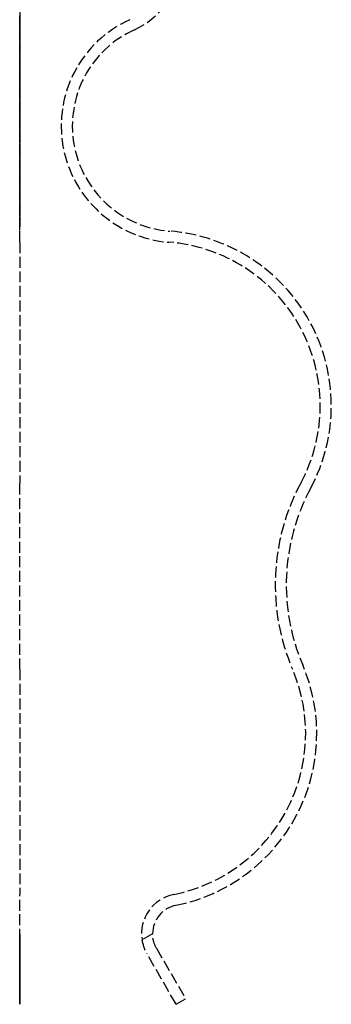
# Model space of a CAD drawing. Header units: millimetres. Extents: x 0 to 351, y -151 to 214.
# Tile 1 of 3: x 0 to 43, y -151 to -16. Entities that reach past the tile are written whole.
import ezdxf

# ---------------------------------------------------------------- set-up
doc = ezdxf.new("R2010")
doc.units = ezdxf.units.MM
doc.header["$LTSCALE"] = 10
doc.linetypes.add('ALLCAD_Strich', pattern=[0.2, 0.15, -0.05])
doc.layers.add('BESCH_KONT_sich_schn_grun_2d', color=10, linetype='Continuous')
doc.layers.add('BESCH_KONT_sich_schn_seit_2d', color=160, linetype='Continuous')

msp = doc.modelspace()

# ---------------------------------------------------------------- linework, layer by layer
at = {"layer": 'BESCH_KONT_sich_schn_grun_2d', "linetype": 'ALLCAD_Strich'}
for p, q in [((18.22, -140.99), (16.76, -141.83)), ((18.75, -142.99), (22.75, -149.92)), ((21.44, -150.68), (17.44, -143.75)), ((21.44, -150.68), (22.75, -149.92))]:
    msp.add_line(p, q, dxfattribs=at)
for centre, radius, start, end in [((11.18, -6.92), 11.02, 294.3224, 360), ((21.69, -30.16), 16, 114.3224, 265.5376), ((21.69, -30.16), 14.48, 114.3224, 265.5376), ((18.69, -68.54), 24.02, 331.7962, 85.5376), ((18.69, -68.54), 22.5, 331.7962, 85.5376), ((64.52, -93.12), 29.5, 151.7962, 203.1276), ((64.52, -93.12), 27.98, 151.7962, 203.1276), ((16.7, -113.54), 22.5, 281.3349, 23.1276), ((16.7, -113.54), 24.02, 281.3349, 23.1276), ((22.2, -141), 5.5, 101.3349, 188.683), ((22.2, -141), 3.98, 101.3349, 179.8777)]:
    msp.add_arc(centre, radius, start, end, dxfattribs=at)
msp.add_open_spline([(16.76, -141.83), (16.87, -142.52), (17.11, -143.19), (17.44, -143.75)], degree=3, dxfattribs=at)
msp.add_open_spline([(18.75, -142.99), (18.5, -142.57), (18.32, -142.06), (18.23, -141.35), (18.22, -141.17), (18.22, -140.99)], degree=3, knots=[-0.6030139, -0.6030139, -0.6030139, -0.6030139, -0.4526999, -0.4526999, -0.4010976, -0.4010976, -0.4010976, -0.4010976], dxfattribs=at)
at = {"layer": 'BESCH_KONT_sich_schn_seit_2d', "linetype": 'ALLCAD_Strich'}
for p, q in [((0, -46.11, 247), (0, -15.58, 247)), ((0, -46.11, 297), (0, -15.58, 297)), ((0, -16.96, 297), (0, -16.96, 247)), ((0, -42.5, 412.5), (0, -42.5, 417.5)), ((0, -42.5, 408.5), (0, -42.5, 412.5)), ((0, -42.5, 412.5), (0, -44.5, 412.5)), ((0, -44.5, 417.5), (0, -42.5, 417.5)), ((0, -42.5, 12.5), (0, -42.5, 17.5)), ((0, -42.5, 8.5), (0, -42.5, 12.5)), ((0, -42.5, 12.5), (0, -44.5, 12.5)), ((0, -44.5, 17.5), (0, -42.5, 17.5)), ((0, -44.5, 412.5), (0, -44.5, 408.5)), ((0, -44.5, 417.5), (0, -44.5, 412.5)), ((0, -44.5, 12.5), (0, -44.5, 8.5)), ((0, -44.5, 17.5), (0, -44.5, 12.5)), ((0, -44.6, 297), (0, -44.6, 247)), ((0, -46.11, 247), (0, -79.18, 247)), ((0, -46.11, 297), (0, -79.18, 297)), ((0, -46.11, 297), (0, -46.11, 247)), ((0, -79.18, 297), (0, -79.18, 247)), ((0, -104.71, 247), (0, -79.18, 247)), ((0, -104.71, 297), (0, -79.18, 297)), ((0, -79.89, 297), (0, -79.89, 247)), ((0, -104.11, 297), (0, -104.11, 247)), ((0, -104.71, 297), (0, -104.71, 247)), ((0, -104.71, 247), (0, -135.61, 247)), ((0, -104.71, 297), (0, -135.61, 297)), ((0, -141.83, 297), (0, -135.61, 297)), ((0, -135.61, 297), (0, -135.61, 247)), ((0, -141.83, 247), (0, -135.61, 247)), ((0, -137.09, 297), (0, -137.09, 247)), ((0, -142.99, 296.8), (0, -142.99, 247.2)), ((0, -143.75, 296.8), (0, -143.75, 247.2)), ((0, -149.92, 257), (0, -150.68, 257)), ((0, -149.92, 287), (0, -149.92, 257)), ((0, -150.68, 287), (0, -149.92, 287)), ((0, -150.68, 287), (0, -150.68, 257))]:
    msp.add_line(p, q, dxfattribs=at)
at = {"layer": 'BESCH_KONT_sich_schn_seit_2d', "linetype": 'ALLCAD_Strich', "extrusion": (1, 0, 0)}
for centre, end in [((-22.5, 8.5), 0), ((-22.5, 408.5), 289.9323)]:
    msp.add_arc(centre, 22, 180, end, dxfattribs=at)
at = {"layer": 'BESCH_KONT_sich_schn_seit_2d', "linetype": 'ALLCAD_Strich', "extrusion": (-1, 0, 0)}
for centre, start in [((22.5, 8.5), 180), ((22.5, 408.5), 247.9757)]:
    msp.add_arc(centre, 20, start, 0, dxfattribs=at)
for centre, major_axis, start_param, end_param in [((0, -141.26, 257), (0, 0, -10), 0.201358, 1.570796), ((0, -141.26, 287), (0, 0, 10), -1.570796, -0.201358)]:
    msp.add_ellipse(centre, major_axis=major_axis, ratio=0.865967, start_param=start_param, end_param=end_param, dxfattribs=at)
at = {"layer": 'BESCH_KONT_sich_schn_seit_2d', "linetype": 'ALLCAD_Strich', "extrusion": (1, 0, 0)}
for centre, major_axis, start_param, end_param in [((0, -142.02, 257), (0, 0, -10), -1.570796, -0.201358), ((0, -142.02, 287), (0, 0, 10), 0.201358, 1.570796)]:
    msp.add_ellipse(centre, major_axis=major_axis, ratio=0.865967, start_param=start_param, end_param=end_param, dxfattribs=at)
at = {"layer": 'BESCH_KONT_sich_schn_seit_2d', "linetype": 'ALLCAD_Strich'}
for points, knots in [([(0, -140.99, 247), (0, -141.17, 247), (0, -141.35, 247), (0, -142.06, 247.04), (0, -142.57, 247.1), (0, -142.99, 247.2)], [0.4010976, 0.4010976, 0.4010976, 0.4010976, 0.4526999, 0.4526999, 0.6030139, 0.6030139, 0.6030139, 0.6030139]), ([(0, -142.99, 296.8), (0, -142.57, 296.9), (0, -142.06, 296.96), (0, -141.35, 297), (0, -141.17, 297), (0, -140.99, 297)], [-0.6030139, -0.6030139, -0.6030139, -0.6030139, -0.4526999, -0.4526999, -0.4010976, -0.4010976, -0.4010976, -0.4010976])]:
    msp.add_open_spline(points, degree=3, knots=knots, dxfattribs=at)
for points in [[(0, -143.75, 247.2), (0, -143.19, 247.07), (0, -142.52, 247), (0, -141.83, 247)], [(0, -141.83, 297), (0, -142.52, 297), (0, -143.19, 296.93), (0, -143.75, 296.8)]]:
    msp.add_open_spline(points, degree=3, dxfattribs=at)

doc.saveas('drawing.dxf')
